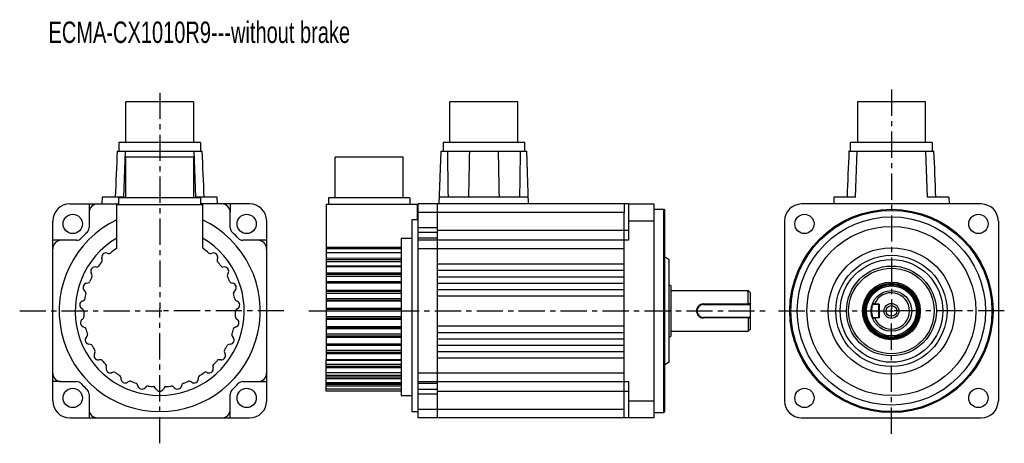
# Model space of a CAD drawing. Header units: millimetres. Extents: x 53 to 514, y 153 to 351.
import ezdxf

# ---------------------------------------------------------------- set-up
doc = ezdxf.new("R2010")
doc.units = ezdxf.units.MM
doc.header["$LTSCALE"] = 32.67
doc.linetypes.add('CENTER', pattern=[0.6, 0.375, -0.075, 0.075, -0.075])
doc.layers.get('0').update_dxf_attribs({"linetype": 'CONTINUOUS'})
doc.layers.add('DEFAULT_1', color=7, linetype='CENTER')
doc.styles.get("Standard").update_dxf_attribs({"font": 'txt', "width": 0.7})

msp = doc.modelspace()

# ---------------------------------------------------------------- linework, layer by layer
at = {"color": 7, "linetype": 'Continuous'}
for p, q in [((103.01, 293.57), (103.01, 312.62)), ((134.76, 312.62), (103.01, 312.62)), ((134.76, 312.62), (134.76, 293.57)), ((254.57, 293.57), (254.57, 312.62)), ((286.32, 312.62), (254.57, 312.62)), ((286.32, 293.57), (286.32, 312.62)), ((445.05, 312.62), (445.05, 293.57)), ((476.8, 312.62), (445.05, 312.62)), ((476.8, 293.57), (476.8, 312.62)), ((99.84, 293.57), (99.84, 289.57)), ((137.94, 293.57), (99.84, 293.57)), ((137.94, 293.57), (137.94, 289.57)), ((251.4, 293.57), (251.4, 289.57)), ((289.5, 293.57), (251.4, 293.57)), ((289.5, 289.57), (289.5, 293.57)), ((441.87, 289.57), (441.87, 293.57)), ((479.97, 293.57), (441.87, 293.57)), ((479.97, 293.57), (479.97, 289.57)), ((98.89, 289.57), (138.74, 289.57)), ((102.13, 268.07), (102.88, 289.57)), ((103.01, 267.67), (103.01, 286.72)), ((134.76, 286.72), (103.01, 286.72)), ((134.76, 286.72), (134.76, 267.67)), ((134.89, 289.57), (135.64, 268.07)), ((200.89, 267.67), (200.89, 286.72)), ((232.64, 286.72), (200.89, 286.72)), ((232.64, 267.67), (232.64, 286.72)), ((249.59, 264.87), (250.45, 289.57)), ((250.45, 289.57), (290.45, 289.57)), ((291.31, 264.87), (290.45, 289.57)), ((440.92, 289.57), (480.92, 289.57)), ((444.17, 268.07), (444.92, 289.57)), ((476.93, 289.57), (477.68, 268.07)), ((92.01, 268.07), (91.9, 264.87)), ((102.13, 268.07), (92.01, 268.07)), ((99.84, 264.67), (99.84, 267.67)), ((137.94, 267.67), (99.84, 267.67)), ((145.76, 268.07), (135.64, 268.07)), ((137.94, 267.67), (137.94, 264.67)), ((145.88, 264.87), (145.76, 268.07)), ((197.72, 267.67), (197.72, 264.67)), ((235.82, 267.67), (197.72, 267.67)), ((235.82, 267.67), (235.82, 264.67)), ((291.2, 268.07), (249.7, 268.07)), ((434.05, 268.07), (433.93, 264.87)), ((444.17, 268.07), (434.05, 268.07)), ((487.8, 268.07), (477.68, 268.07)), ((487.8, 268.07), (487.91, 264.87)), ((76.89, 264.87), (99.84, 264.87)), ((85.89, 264.87), (85.89, 264.87)), ((85.89, 264.87), (85.89, 261.04)), ((98.89, 244.72), (98.89, 264.67)), ((98.89, 264.67), (138.88, 264.67)), ((160.89, 264.87), (137.94, 264.87)), ((138.88, 264.67), (138.88, 244.72)), ((151.88, 264.87), (151.88, 261.04)), ((196.77, 264.67), (196.77, 192.01)), ((239.27, 264.67), (196.77, 264.67)), ((239.27, 264.67), (239.27, 257.4)), ((239.77, 164.87), (239.77, 264.87)), ((338.02, 264.87), (239.77, 264.87)), ((248.77, 164.87), (248.77, 264.87)), ((336.02, 264.87), (336.02, 261.04)), ((338.02, 264.87), (350.02, 264.85)), ((338.02, 264.87), (338.02, 247.87)), ((350.02, 164.89), (350.02, 264.85)), ((350.02, 262.37), (354.52, 262.37)), ((354.52, 167.37), (354.52, 262.37)), ((354.52, 262.37), (355.02, 261.87)), ((418.92, 264.87), (418.92, 264.85)), ((502.92, 264.85), (418.92, 264.85)), ((85.89, 260.87), (85.89, 253.77)), ((151.88, 253.77), (151.88, 260.87)), ((239.27, 261.87), (239.77, 261.84)), ((336.02, 260.87), (239.77, 260.87)), ((336.02, 261.04), (336.02, 260.87)), ((336.02, 164.87), (336.02, 260.87)), ((355.02, 167.87), (355.02, 261.87)), ((68.89, 172.87), (68.89, 256.87)), ((168.88, 256.87), (168.88, 172.87)), ((236.77, 257.4), (236.77, 167.87)), ((239.77, 257.4), (236.77, 257.4)), ((248.77, 253.77), (239.77, 253.77)), ((350.02, 256.87), (338.02, 256.87)), ((410.95, 256.87), (410.93, 256.87)), ((410.95, 256.87), (410.95, 172.87)), ((510.92, 256.87), (510.9, 256.87)), ((510.9, 256.87), (510.9, 172.87)), ((231.77, 248.93), (231.77, 175.37)), ((231.77, 248.93), (236.77, 248.93)), ((248.77, 251.57), (239.77, 251.56)), ((248.77, 248.83), (239.77, 248.83)), ((338.02, 252.43), (248.77, 252.43)), ((72.72, 247.87), (68.89, 247.87)), ((79.99, 247.87), (72.89, 247.87)), ((164.89, 247.87), (157.78, 247.87)), ((168.89, 247.87), (165.05, 247.87)), ((196.77, 244.72), (231.77, 244.72)), ((248.77, 247.87), (239.77, 247.87)), ((338.02, 247.87), (248.77, 247.87)), ((92.05, 238.76), (91.86, 239.46)), ((94.3, 241.9), (94.99, 241.71)), ((142.78, 241.71), (143.47, 241.9)), ((145.92, 239.46), (145.73, 238.76)), ((231.77, 243.9), (196.77, 243.9)), ((231.77, 241.97), (196.77, 241.97)), ((231.77, 239.45), (196.77, 239.46)), ((336.02, 243.87), (239.77, 243.87)), ((357.02, 238.87), (355.02, 240.01)), ((89.39, 235.39), (88.67, 235.41)), ((149.1, 235.41), (148.38, 235.39)), ((231.77, 238.76), (196.77, 238.76)), ((231.77, 237.86), (196.77, 237.85)), ((231.77, 235.8), (196.77, 235.8)), ((231.77, 235.41), (196.77, 235.41)), ((248.77, 236.87), (336.02, 236.87)), ((357.02, 190.87), (357.02, 238.87)), ((87.21, 231.83), (86.87, 232.47)), ((150.91, 232.47), (150.56, 231.84)), ((231.77, 232.46), (196.77, 232.47)), ((231.77, 231.83), (196.77, 231.84)), ((231.77, 230.91), (196.77, 230.91)), ((248.77, 233.87), (336.02, 233.87)), ((248.77, 230.87), (336.02, 230.87)), ((84.71, 227.79), (85.41, 227.94)), ((152.36, 227.94), (153.06, 227.79)), ((231.77, 228.53), (196.77, 228.53)), ((231.77, 227.94), (196.77, 227.94)), ((231.77, 227.79), (196.77, 227.79)), ((248.77, 227.87), (336.02, 227.87)), ((358.02, 226.54), (357.02, 227.12)), ((358.02, 203.2), (358.02, 226.54)), ((84.12, 223.97), (83.64, 224.51)), ((154.13, 224.5), (153.65, 223.97)), ((231.77, 224.5), (196.77, 224.51)), ((231.77, 223.97), (196.77, 223.97)), ((231.77, 223.07), (196.77, 223.07)), ((248.77, 224.87), (336.02, 224.87)), ((248.77, 221.87), (336.02, 221.87)), ((358.02, 224.37), (394.02, 224.37)), ((395.02, 223.37), (394.02, 224.37)), ((394.02, 218.13), (394.02, 224.37)), ((395.02, 206.37), (395.02, 223.37)), ((82.64, 219.46), (83.29, 219.76)), ((154.48, 219.76), (155.13, 219.45)), ((231.77, 220.51), (196.77, 220.51)), ((231.77, 219.77), (196.77, 219.76)), ((231.77, 219.46), (196.77, 219.45)), ((373.02, 218.14), (394.02, 218.13)), ((373.02, 217.87), (373.02, 218.14)), ((373.02, 217.87), (394.82, 217.87)), ((395.02, 218.12), (394.82, 217.87)), ((395.02, 218.07), (394.82, 217.87)), ((394.82, 217.87), (394.82, 211.87)), ((452.01, 218.13), (452.19, 217.87)), ((452.19, 217.87), (452.14, 217.73)), ((454.92, 217.87), (452.19, 217.87)), ((453.07, 218.12), (453.05, 218.07)), ((455.12, 218.07), (453.05, 218.07)), ((453.05, 218.07), (453.14, 217.87)), ((454.92, 217.87), (455.12, 218.07)), ((454.92, 217.87), (454.92, 211.87)), ((455.12, 218.07), (455.12, 211.67)), ((82.96, 215.61), (82.37, 216.01)), ((155.41, 216.01), (154.81, 215.61)), ((231.77, 216.01), (196.77, 216.01)), ((231.77, 215.6), (196.77, 215.61)), ((231.77, 214.78), (196.77, 214.78)), ((231.77, 212.17), (196.77, 212.17)), ((394.82, 211.87), (373.02, 211.87)), ((373.02, 211.6), (373.02, 211.87)), ((395.02, 211.67), (394.82, 211.87)), ((394.82, 211.87), (395.02, 211.62)), ((452.19, 211.87), (452.01, 211.61)), ((452.19, 211.87), (454.92, 211.87)), ((453.05, 211.67), (453.14, 211.87)), ((455.12, 211.67), (454.92, 211.87)), ((82.57, 210.87), (83.13, 211.32)), ((83.78, 207.2), (83.11, 207.46)), ((154.66, 207.45), (153.99, 207.2)), ((154.64, 211.32), (155.2, 210.87)), ((231.77, 211.32), (196.77, 211.32)), ((231.77, 210.87), (196.77, 210.86)), ((231.77, 207.45), (196.77, 207.46)), ((231.77, 207.19), (196.77, 207.2)), ((248.77, 207.87), (336.02, 207.87)), ((394.02, 211.61), (373.02, 211.6)), ((394.02, 211.62), (394.36, 211.61)), ((394.02, 211.61), (394.02, 205.37)), ((394.36, 211.61), (394.7, 211.61)), ((394.7, 211.61), (394.82, 211.61)), ((394.82, 211.61), (395.02, 211.61)), ((452, 211.62), (452.36, 211.61)), ((452.36, 211.61), (452.72, 211.61)), ((452.72, 211.61), (453.07, 211.61)), ((455.12, 211.67), (453.05, 211.67)), ((453.05, 211.67), (453.07, 211.62)), ((84.51, 202.5), (84.95, 203.07)), ((152.83, 203.07), (153.27, 202.5)), ((231.77, 206.5), (196.77, 206.5)), ((231.77, 203.98), (196.77, 203.98)), ((231.77, 203.07), (196.77, 203.07)), ((248.77, 204.87), (336.02, 204.87)), ((357.02, 202.62), (358.02, 203.2)), ((358.02, 205.37), (394.02, 205.37)), ((395.02, 206.37), (394.02, 205.37)), ((86.54, 199.21), (85.83, 199.31)), ((151.94, 199.31), (151.23, 199.21)), ((231.77, 202.5), (196.77, 202.5)), ((231.77, 199.3), (196.77, 199.31)), ((231.77, 199.21), (196.77, 199.22)), ((231.77, 198.67), (196.77, 198.68)), ((248.77, 201.87), (336.02, 201.87)), ((248.77, 198.87), (336.02, 198.87)), ((88.34, 194.81), (88.64, 195.47)), ((149.13, 195.47), (149.43, 194.81)), ((231.77, 196.4), (196.77, 196.4)), ((231.77, 195.47), (196.77, 195.47)), ((231.77, 194.82), (196.77, 194.81)), ((248.77, 195.87), (336.02, 195.87)), ((91.09, 192.1), (90.37, 192.02)), ((93.87, 188.24), (94, 188.95)), ((143.77, 188.95), (143.9, 188.24)), ((147.4, 192.02), (146.68, 192.1)), ((231.77, 192.01), (196.77, 192.01)), ((196.77, 177.37), (196.77, 191.96)), ((231.77, 191.75), (196.77, 191.75)), ((231.77, 189.83), (196.77, 189.83)), ((231.77, 188.94), (196.77, 188.95)), ((336.02, 192.87), (248.77, 192.87)), ((357.02, 190.87), (355.02, 189.73)), ((97.17, 186.24), (96.5, 186)), ((141.28, 185.99), (140.6, 186.24)), ((231.77, 188.24), (196.77, 188.24)), ((231.77, 185.88), (196.77, 185.88)), ((231.77, 184.65), (196.77, 184.65)), ((336.02, 185.87), (239.77, 185.87)), ((68.89, 181.87), (68.89, 181.87)), ((72.72, 181.87), (68.89, 181.87)), ((72.89, 181.87), (79.99, 181.87)), ((100.74, 183.85), (100.78, 183.13)), ((104.46, 181.96), (103.86, 181.57)), ((108.69, 179.78), (108.48, 180.47)), ((112.54, 179.5), (112.04, 178.98)), ((125.73, 178.98), (125.23, 179.5)), ((129.29, 180.47), (129.08, 179.78)), ((133.92, 181.57), (133.31, 181.96)), ((136.99, 183.13), (137.03, 183.85)), ((157.78, 181.87), (164.88, 181.87)), ((165.05, 181.87), (168.89, 181.87)), ((231.77, 183.85), (196.77, 183.85)), ((231.77, 183.13), (196.77, 183.13)), ((231.77, 181.24), (196.77, 181.24)), ((231.77, 181.14), (196.77, 181.14)), ((231.77, 180.47), (196.77, 180.47)), ((231.77, 179.78), (196.77, 179.78)), ((239.77, 181.87), (338.02, 181.87)), ((248.77, 180.91), (239.77, 180.91)), ((338.02, 181.87), (338.02, 164.87)), ((85.89, 175.97), (85.89, 168.87)), ((117.16, 178.37), (116.8, 179)), ((120.97, 179), (120.61, 178.37)), ((151.88, 168.87), (151.88, 175.97)), ((231.77, 178.35), (196.77, 178.35)), ((231.77, 177.37), (196.77, 177.37)), ((231.77, 175.37), (236.77, 175.37)), ((248.77, 178.17), (239.77, 178.17)), ((248.77, 175.97), (239.77, 175.97)), ((248.77, 177.31), (338.02, 177.31)), ((338.02, 172.87), (350.02, 172.87)), ((410.93, 172.87), (410.95, 172.87)), ((510.9, 172.87), (510.92, 172.87)), ((85.89, 168.7), (85.89, 164.87)), ((151.88, 164.87), (151.88, 168.7)), ((236.77, 167.87), (239.77, 167.87)), ((336.02, 168.87), (239.77, 168.87)), ((350.02, 167.37), (354.52, 167.37)), ((354.52, 167.37), (355.02, 167.87)), ((76.89, 164.87), (160.89, 164.87)), ((151.89, 164.87), (151.88, 164.87)), ((336.02, 164.87), (239.77, 164.87)), ((350.02, 164.89), (336.02, 164.87)), ((418.92, 164.89), (502.92, 164.89)), ((418.92, 164.87), (418.92, 164.89)), ((502.92, 164.87), (502.92, 164.89))]:
    msp.add_line(p, q, dxfattribs=at)
at = {"color": 2, "linetype": 'Continuous'}
for p, q in [((117.89, 214.87), (119.89, 214.87)), ((118.89, 213.87), (118.89, 215.87)), ((459.92, 214.87), (461.92, 214.87)), ((460.92, 213.87), (460.92, 215.87))]:
    msp.add_line(p, q, dxfattribs=at)
at = {"color": 7, "linetype": 'Continuous'}
for centre, radius in [((460.92, 214.87), 47.5), ((78.23, 255.53), 4.5), ((159.54, 255.53), 4.5), ((460.92, 214.87), 47), ((420.27, 255.53), 4.5), ((460.92, 214.87), 44), ((501.58, 255.53), 4.5), ((460.92, 214.87), 39.5), ((460.92, 214.87), 29.5), ((460.92, 214.87), 26), ((460.92, 214.87), 24), ((460.92, 214.87), 21), ((460.92, 214.87), 20), ((460.92, 214.87), 13.5), ((460.92, 214.87), 12.99), ((460.92, 214.87), 12.5), ((460.92, 214.87), 12.38), ((460.92, 214.87), 12.25), ((460.92, 214.87), 11.67), ((460.92, 214.87), 9.5), ((460.92, 214.87), 3.5), ((460.92, 214.87), 2.5), ((78.23, 174.21), 4.5), ((159.54, 174.21), 4.5), ((420.27, 174.21), 4.5), ((501.58, 174.21), 4.5)]:
    msp.add_circle(centre, radius, dxfattribs=at)
for centre, radius, start, end in [((1874.79, 204.66), 1777.79, 177.26258, 177.95611), ((-1636.23, 204.69), 1777, 2.04396, 2.73779), ((2210, 307.33), 1956.7, 180.52008, 181.14971), ((-1670.42, 307.3), 1958.02, 358.85192, 359.48112), ((2216.83, 204.66), 1777.79, 177.26258, 177.95611), ((-1294.19, 204.69), 1777, 2.04396, 2.73779), ((76.89, 256.87), 8, 90, 180), ((89.89, 260.87), 4, 90, 179.9963), ((147.88, 260.87), 4, 0, 89.9963), ((160.89, 256.87), 8, 0, 90), ((418.92, 256.87), 7.98, 90, 180), ((502.92, 256.87), 7.98, 0, 90), ((118.89, 214.87), 47, 115.1839, 64.8162), ((82.89, 253.77), 3, 312.784, 360), ((154.88, 253.77), 3, 179.9979, 227.216), ((118.89, 214.87), 39.5, 120.4185, 59.5816), ((79.99, 250.87), 3, 269.9979, 317.216), ((118.89, 214.87), 50, 132.784, 137.216), ((118.89, 214.87), 50, 42.784, 47.216), ((157.78, 250.87), 3, 222.784, 270), ((72.89, 243.87), 4, 90, 179.9963), ((97.89, 244.72), 1, 305.1175, 360), ((139.88, 244.72), 1, 179.9705, 234.8825), ((164.88, 243.87), 4, 0, 89.9963), ((93.78, 239.97), 2, 75, 195), ((95.25, 242.68), 1, 254.9694, 310.361), ((118.89, 214.87), 35.5, 125.1175, 130.361), ((118.89, 214.87), 35.5, 49.639, 54.8825), ((142.52, 242.68), 1, 229.639, 285), ((143.99, 239.97), 2, 345, 105), ((88.62, 233.42), 2, 88.5, 208.5), ((89.42, 236.39), 1, 268.4516, 323.861), ((118.89, 214.87), 35.5, 139.639, 143.861), ((91.08, 238.5), 1, 319.639, 15), ((146.69, 238.5), 1, 164.9694, 220.361), ((118.89, 214.87), 35.5, 36.139, 40.361), ((148.36, 236.39), 1, 216.139, 271.5), ((149.15, 233.42), 2, 331.5, 91.5087), ((118.89, 214.87), 35.5, 153.139, 157.361), ((86.33, 231.36), 1, 333.139, 28.5), ((151.44, 231.36), 1, 151.4694, 206.861), ((118.89, 214.87), 35.5, 22.639, 26.861), ((85.12, 225.84), 2, 102, 222), ((85.21, 228.92), 1, 281.9694, 337.361), ((152.57, 228.92), 1, 202.639, 258), ((152.65, 225.84), 2, 318, 78), ((118.89, 214.87), 35.5, 166.639, 170.861), ((83.38, 223.3), 1, 346.639, 42), ((154.39, 223.3), 1, 137.9694, 193.361), ((118.89, 214.87), 35.5, 9.139, 13.361), ((460.92, 214.87), 8.5, 202.5097, 157.4903), ((83.5, 217.65), 2, 115.5, 235.5), ((82.86, 220.67), 1, 295.4694, 350.861), ((154.92, 220.67), 1, 189.139, 244.5), ((154.28, 217.65), 2, 304.5, 64.5), ((373.02, 214.87), 3, 90, 270), ((373.02, 215.05), 3.08, 90.0043, 90.7654), ((82.39, 214.78), 1, 0.139, 55.5), ((82.5, 212.09), 1, 308.9694, 4.361), ((118.89, 214.87), 35.5, 180.139, 184.361), ((155.27, 212.09), 1, 175.639, 231), ((118.89, 214.87), 35.5, 355.639, 359.861), ((155.38, 214.78), 1, 124.4694, 179.861), ((83.82, 209.32), 2, 129, 249), ((83.42, 206.26), 1, 13.639, 69), ((154.35, 206.26), 1, 110.9694, 166.361), ((153.95, 209.32), 2, 291, 51), ((373.02, 214.7), 3.1, 269.1424, 269.9135), ((118.89, 214.87), 35.5, 193.639, 197.861), ((84.15, 203.68), 1, 322.4694, 17.861), ((153.62, 203.68), 1, 162.139, 217.5), ((118.89, 214.87), 35.5, 342.139, 346.361), ((86.09, 201.28), 2, 142.5, 262.5), ((86.41, 198.22), 1, 27.139, 82.5), ((118.89, 214.87), 35.5, 207.139, 211.361), ((118.89, 214.87), 35.5, 328.639, 332.861), ((151.36, 198.22), 1, 97.4694, 152.861), ((151.68, 201.28), 2, 277.5, 37.5), ((90.17, 194), 2, 156, 276), ((87.72, 195.88), 1, 335.9694, 31.361), ((147.61, 194), 2, 264, 24), ((150.05, 195.88), 1, 148.639, 204), ((91.19, 191.1), 1, 40.639, 96), ((118.89, 214.87), 35.5, 220.639, 224.861), ((93.02, 189.13), 1, 349.4694, 44.861), ((144.75, 189.13), 1, 135.139, 190.5), ((118.89, 214.87), 35.5, 315.139, 319.361), ((146.58, 191.1), 1, 83.9694, 139.361), ((72.89, 185.87), 4, 180, 269.9963), ((95.83, 187.88), 2, 169.5, 289.5), ((97.51, 185.29), 1, 54.139, 109.5), ((118.89, 214.87), 35.5, 234.139, 238.361), ((99.74, 183.8), 1, 2.9694, 58.361), ((138.03, 183.8), 1, 121.639, 177), ((118.89, 214.87), 35.5, 301.639, 305.861), ((140.26, 185.29), 1, 70.4694, 125.861), ((141.94, 187.88), 2, 250.5, 10.5), ((164.88, 185.87), 4, 270, 359.9963), ((79.99, 178.87), 3, 42.784, 90), ((118.89, 214.87), 50, 222.784, 227.216), ((102.77, 183.24), 2, 183, 303), ((105, 181.12), 1, 67.639, 123), ((118.89, 214.87), 35.5, 247.639, 251.861), ((107.53, 180.19), 1, 16.4694, 71.861), ((110.6, 180.35), 2, 196.5, 316.5), ((113.26, 178.81), 1, 81.139, 136.5), ((118.89, 214.87), 35.5, 261.139, 265.361), ((118.89, 214.87), 35.5, 274.639, 278.861), ((124.51, 178.81), 1, 43.4694, 98.861), ((127.17, 180.35), 2, 223.5, 343.5), ((130.25, 180.19), 1, 108.139, 163.5), ((118.89, 214.87), 35.5, 288.139, 292.361), ((132.77, 181.12), 1, 56.9694, 112.361), ((135, 183.24), 2, 237, 357), ((118.89, 214.87), 50, 312.784, 317.216), ((157.78, 178.87), 3, 89.9979, 137.216), ((82.89, 175.97), 3, 359.9979, 47.216), ((115.93, 178.5), 1, 29.9694, 85.361), ((118.89, 179.37), 2, 210, 330), ((121.84, 178.5), 1, 94.639, 150), ((154.88, 175.97), 3, 132.784, 180), ((76.89, 172.87), 8, 180, 270), ((160.89, 172.87), 8, 270, 360), ((418.92, 172.87), 7.98, 180, 270), ((502.92, 172.87), 7.98, 270, 360), ((89.89, 168.87), 4, 180, 269.9963), ((147.88, 168.87), 4, 270, 359.9963)]:
    msp.add_arc(centre, radius, start, end, dxfattribs=at)
for points in [[(263.63, 289.57), (263.49, 282.4), (263.36, 275.24), (263.21, 268.07)], [(277.68, 268.07), (277.54, 275.24), (277.4, 282.4), (277.27, 289.57)], [(394.36, 218.12), (394.24, 218.12), (394.13, 218.13), (394.02, 218.13)], [(394.69, 218.12), (394.58, 218.12), (394.47, 218.12), (394.36, 218.12)], [(395.02, 218.12), (394.91, 218.12), (394.8, 218.12), (394.69, 218.12)], [(453.07, 218.12), (452.95, 218.12), (452.83, 218.12), (452.72, 218.12)]]:
    msp.add_open_spline(points, degree=3, dxfattribs=at)
for points, knots in [([(372.98, 218.14), (372.56, 218.13), (371.72, 217.95), (370.67, 217.21), (369.98, 216.13), (369.82, 215.29), (369.82, 214.87)], [0, 0, 0, 0, 0.251097, 0.499676, 0.748522, 1, 1, 1, 1]), ([(394.02, 218.13), (394.02, 218.1), (394.01, 218.03), (393.96, 217.95), (393.94, 217.89), (393.94, 217.87)], [0, 0, 0, 0, 0.368964, 0.74826, 1, 1, 1, 1]), ([(452.14, 217.73), (452.09, 217.59), (451.77, 216.68), (451.63, 215.7), (451.62, 214.89)], [0, 0, 0, 0, 0.153702, 1, 1, 1, 1]), ([(452.72, 218.12), (452.6, 218.12), (452.36, 218.12), (452.12, 218.13), (452, 218.13)], [0, 0, 0, 0, 0.501569, 1, 1, 1, 1]), ([(369.82, 214.87), (369.82, 214.45), (369.98, 213.61), (370.67, 212.53), (371.72, 211.79), (372.56, 211.61), (372.98, 211.6)], [0, 0, 0, 0, 0.251415, 0.500275, 0.74885, 1, 1, 1, 1]), ([(393.94, 211.87), (393.94, 211.85), (393.96, 211.79), (394.01, 211.71), (394.02, 211.64), (394.02, 211.61)], [0, 0, 0, 0, 0.251739, 0.631036, 1, 1, 1, 1]), ([(451.62, 214.89), (451.62, 214.57), (451.68, 213.6), (451.91, 212.64), (452.14, 212.02)], [0, 0, 0, 0, 0.321657, 1, 1, 1, 1]), ([(452.14, 212.02), (452.14, 212), (452.16, 211.96), (452.17, 211.92), (452.18, 211.89), (452.19, 211.88), (452.19, 211.87), (452.19, 211.87), (452.19, 211.87)], [0, 0, 0, 0, 0.432372, 0.745118, 0.855714, 0.9353, 0.983512, 1, 1, 1, 1])]:
    msp.add_open_spline(points, degree=3, knots=knots, dxfattribs=at)
at = {"layer": 'DEFAULT_1', "color": 2, "linetype": 'CENTER'}
for p, q in [((460.92, 318.31), (460.92, 215.87)), ((118.89, 316.83), (118.89, 215.87)), ((53.44, 214.87), (117.89, 214.87)), ((118.89, 153.02), (118.89, 213.87)), ((176.94, 214.87), (119.89, 214.87)), ((188.67, 214.87), (402.43, 214.87)), ((408.2, 214.87), (459.92, 214.87)), ((460.92, 157.5), (460.92, 213.87)), ((513.69, 214.87), (461.92, 214.87))]:
    msp.add_line(p, q, dxfattribs=at)

# ---------------------------------------------------------------- texts
at = {"color": 2, "linetype": 'Continuous', "insert": (66.9, 350.11), "char_height": 10, "width": 203, "attachment_point": 1, "line_spacing_factor": 0.9}
msp.add_mtext('ECMA-CX1010R9---without brake', dxfattribs=at)

doc.saveas('drawing.dxf')
